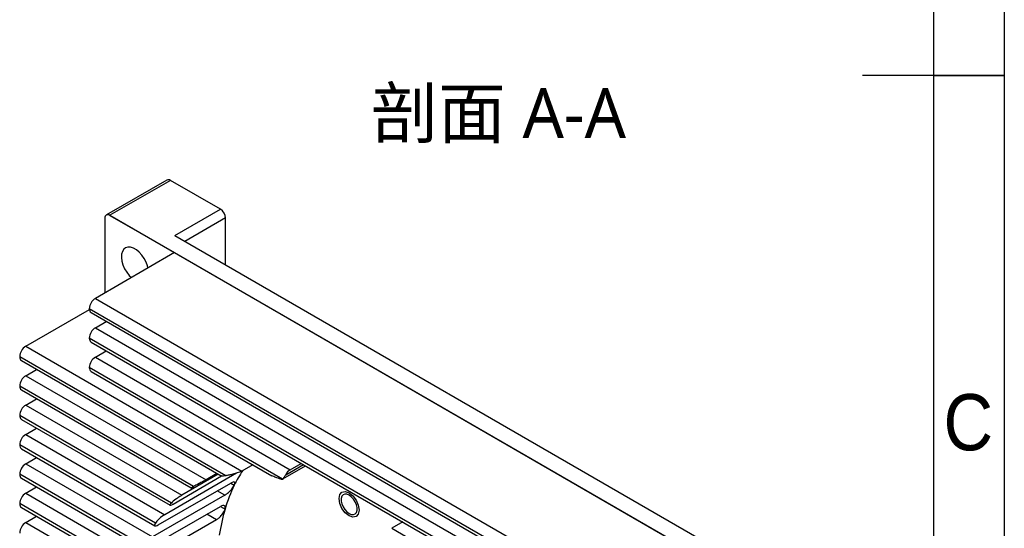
# Model space of a CAD drawing. Header units: millimetres. Extents: x 3 to 207, y 3 to 294.
# Tile 4 of 8: x 137 to 207, y 117 to 152. Entities that reach past the tile are written whole.
import ezdxf

# ---------------------------------------------------------------- set-up
doc = ezdxf.new("R2010")
doc.units = ezdxf.units.MM
doc.linetypes.add('PHANTOM', pattern=[12.7, 6.35, -1.27, 1.27, -1.27, 1.27, -1.27])
for name, color, linetype in [('几何体', 7, 'Continuous'), ('注释', 7, 'Continuous'), ('草图直线', 1, 'Continuous'), ('装饰螺纹线', 6, 'PHANTOM')]:
    doc.layers.add(name, color=color, linetype=linetype)
doc.styles.add('SLDTEXTSTYLE0', font='MSYH.TTC', dxfattribs={"bigfont": 'bigfont'})
doc.styles.add('SLDTEXTSTYLE2', font='GOTHIC.TTF', dxfattribs={"width": 0.913})

msp = doc.modelspace()

# ---------------------------------------------------------------- linework, layer by layer
at = {"layer": '几何体'}
for p, q in [((147.8806499, 141.1257028), (143.611001, 138.6608869)), ((148.1306296, 141.1009487), (143.8609807, 138.6361329)), ((151.666155, 139.0599333), (148.1306296, 141.1009487)), ((148.4488192, 137.2026049), (151.666155, 139.0599333)), ((143.4990802, 138.4271944), (143.4990802, 133.1614648)), ((143.6126905, 138.6645556), (143.6057123, 138.6601124)), ((143.8526336, 138.6313991), (148.4134723, 135.9984829)), ((143.8609807, 138.6361329), (194.0656399, 109.6536)), ((152.0197084, 138.4475609), (149.1559834, 136.7943677)), ((152.0197084, 135.1411744), (152.0197084, 138.4475609)), ((148.4488192, 137.2026049), (191.5824276, 112.3021028)), ((148.4134723, 135.9984829), (142.8273287, 132.7736709)), ((148.4134723, 135.9984829), (189.4964541, 112.2817824)), ((142.8273287, 132.7736709), (183.9103105, 109.0569704)), ((137.9129366, 129.3886481), (142.4060565, 131.982471)), ((183.4860464, 108.3221234), (142.4030647, 132.038824)), ((142.5273531, 131.7641171), (183.6103349, 108.0474166)), ((142.8273287, 130.6996572), (143.5992901, 131.1453011)), ((142.8273287, 130.6996572), (183.9103105, 106.9829567)), ((137.9129366, 129.3886481), (153.1689942, 120.5815135)), ((183.4860464, 106.2481098), (142.4030647, 129.9648103)), ((142.5273531, 129.6901034), (183.6103349, 105.9734029)), ((152.0349421, 120.2564185), (137.4886725, 128.6538012)), ((142.8273287, 128.6256436), (143.5992901, 129.0712874)), ((142.8273287, 128.6256436), (156.5923108, 120.6792886)), ((137.612961, 128.3790943), (151.7114199, 120.2402272)), ((137.9129366, 127.3146344), (138.684898, 127.7602783)), ((137.9129366, 127.3146344), (150.6431266, 119.9656522)), ((156.0411788, 120.017681), (142.4030647, 127.8907967)), ((142.5273531, 127.6160898), (155.290373, 120.2481552)), ((149.7616255, 119.4947626), (137.4886725, 126.5797875)), ((137.612961, 126.3050806), (149.5886118, 119.3916846)), ((137.9129366, 125.2406208), (138.684898, 125.6862646)), ((137.9129366, 125.2406208), (148.9420718, 118.8736366)), ((148.1930293, 118.3262802), (137.4886725, 124.5057739)), ((137.612961, 124.231067), (148.1043804, 118.1744995)), ((137.9129366, 123.1666071), (138.684898, 123.6122509)), ((137.9129366, 123.1666071), (147.7230994, 117.5033207)), ((147.0650014, 116.9034632), (137.4886725, 122.4317602)), ((137.612961, 122.1570533), (147.0349826, 116.717836)), ((137.9129366, 121.0925935), (138.684898, 121.5382373)), ((137.9129366, 121.0925935), (146.8532181, 115.9314788)), ((153.9409556, 121.0271573), (153.1689942, 120.5815135)), ((156.2661417, 120.3143792), (157.5172427, 121.0366244)), ((156.5923108, 120.6792886), (157.3642722, 121.1249324)), ((146.2665226, 115.2904015), (137.4886725, 120.3577465)), ((152.801258, 120.4348792), (147.7230994, 117.5033207)), ((151.5103763, 120.3562872), (148.9420718, 118.8736366)), ((151.4150879, 120.411296), (150.6431266, 119.9656522)), ((156.064473, 120.0288278), (157.6637299, 120.9520591)), ((137.612961, 120.0830397), (146.2851174, 115.0767103)), ((147.2736078, 116.7829577), (152.3859898, 119.734273)), ((148.3165633, 118.2548859), (151.7459885, 120.2346509)), ((152.4014844, 119.7252393), (152.639317, 119.5879414)), ((137.9129366, 119.0185798), (138.684898, 119.4642236)), ((137.9129366, 119.0185798), (146.266775, 114.1960115)), ((151.9656001, 118.8827941), (146.8532181, 115.9314788)), ((151.9656001, 118.8827941), (151.4383127, 119.1871907)), ((145.7411341, 113.5196882), (137.4886725, 118.2837329)), ((137.612961, 118.009026), (145.8019149, 113.2816435)), ((146.5434863, 115.1304342), (151.6558684, 118.0817495)), ((151.3791571, 117.1473269), (150.7081913, 117.5346672)), ((151.671459, 118.0726603), (151.9824324, 117.8931392)), ((137.9129366, 116.9445661), (138.684898, 117.3902099)), ((137.9129366, 116.9445661), (145.928726, 112.3171494)), ((151.3791571, 117.1473269), (146.266775, 114.1960115)), ((164.5310705, 116.9876278), (163.7591091, 116.541984)), ((163.7591091, 116.541984), (183.9103105, 104.908943))]:
    msp.add_line(p, q, dxfattribs=at)
at = {"layer": '几何体', "flags": 128}
for points in [[(146.5416952, 134.917929), (146.507192, 135.0572671), (146.4105034, 135.3236832), (146.2768702, 135.5825013), (146.112541, 135.8216193), (145.9251997, 136.0298563), (145.7236061, 136.1974754), (145.5171865, 136.3166389), (145.3155929, 136.3817748), (145.1282516, 136.3898375), (144.9639224, 136.3404499), (144.8302892, 136.2359215), (144.7336005, 136.0811397), (144.6783775, 135.883342), (144.6672021, 135.6517773), (144.7005971, 135.3972732), (144.7770008, 135.1317301), (144.8928408, 134.8675644), (145.0427005, 134.6171283), (145.2195726, 134.3921318), (145.3703299, 134.2417142)], [(160.7413954, 117.5810321), (160.9007674, 117.5154891), (161.047228, 117.508177), (161.1689119, 117.5596883), (161.2559609, 117.6658497), (161.3013229, 117.8180607), (161.3013229, 118.0039901), (161.2559609, 118.208575), (161.1689119, 118.4152411), (161.047228, 118.6072456), (160.9007674, 118.7690334), (160.7413954, 118.8874974), (160.5820234, 118.9530404), (160.4355627, 118.9603524), (160.3138789, 118.9088412), (160.2268298, 118.8026798), (160.1814678, 118.6504687), (160.1814678, 118.4645393), (160.2268298, 118.2599545), (160.3138789, 118.0532883), (160.4355627, 117.8612839), (160.5820234, 117.6994961), (160.7413954, 117.5810321)]]:
    msp.add_lwpolyline(points, dxfattribs=at)
at = {"layer": '几何体'}
for centre, radius, start, end in [((147.9841696, 140.8965081), 0.2514886, 54.382422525, 114.307119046), ((151.2521004, 138.4126305), 0.7684024, 2.605478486, 57.39452166), ((143.7141185, 138.4305721), 0.2526336, 54.456224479, 113.464493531), ((143.5493561, 139.1758985), 0.623263, 299.117106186, 299.999263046), ((143.3241943, 131.9969075), 0.9220829, 122.60547834, 177.394521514), ((142.6970658, 132.0063719), 0.2957868, 173.70115248, 234.986667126), ((143.3241943, 129.9228938), 0.9220829, 122.60547834, 177.394521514), ((138.4098022, 128.6118847), 0.9220829, 122.60547834, 177.394521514), ((142.6970658, 129.9323583), 0.2957868, 173.70115248, 234.986667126), ((137.7826737, 128.6213491), 0.2957868, 173.70115248, 234.986667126), ((143.3241943, 127.8488802), 0.9220829, 122.60547834, 177.394521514), ((138.4098022, 126.537871), 0.9220829, 122.60547834, 177.394521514), ((142.6970658, 127.8583446), 0.2957868, 173.701152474, 234.986667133), ((137.7826737, 126.5473355), 0.2957868, 173.70115248, 234.986667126), ((138.4098022, 124.4638574), 0.9220829, 122.60547834, 177.394521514), ((137.7826737, 124.4733218), 0.2957868, 173.70115248, 234.986667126), ((138.4098022, 122.3898437), 0.9220829, 122.60547834, 177.394521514), ((137.7826737, 122.3993082), 0.2957868, 173.701152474, 234.986667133), ((138.4098022, 120.31583), 0.9220829, 122.60547834, 177.394521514), ((137.7826737, 120.3252945), 0.2957868, 173.701152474, 234.986667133), ((160.6036286, 115.6772707), 8.8726324, 146.149218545, 153.847838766), ((157.0661685, 119.927512), 0.8886558, 122.22393619, 154.193085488), ((162.2314755, 114.8954371), 10.678441, 153.932021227, 163.696538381), ((138.4098022, 118.2418164), 0.9220829, 122.60547834, 177.394521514), ((137.7826737, 118.2512808), 0.2957868, 173.701152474, 234.986667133), ((164.812107, 114.1338454), 13.3691002, 163.668596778, 171.756202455), ((138.4098022, 116.1678027), 0.9220829, 122.60547834, 177.394521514)]:
    msp.add_arc(centre, radius, start, end, dxfattribs=at)
for points, knots in [([(143.8526336, 138.6313991), (143.7592532, 138.6853064), (143.6679417, 138.6937962), (143.537497, 138.6185551), (143.4990802, 138.5350263), (143.4990802, 138.4271944)], [0, 0, 0, 0, 0.5, 0.5, 1, 1, 1, 1]), ([(153.1689942, 120.5815135), (153.1262484, 120.5568369), (153.0729138, 120.5321793), (152.9630432, 120.4878438), (152.9060726, 120.4677798), (152.7413477, 120.4141249), (152.6366149, 120.3856368), (152.4419527, 120.3367966), (152.3504439, 120.3163007), (152.1827503, 120.2818238), (152.1055357, 120.2676365), (152.0349421, 120.2564185)], [0, 0, 0, 0, 0.125, 0.125, 0.25, 0.25, 0.5, 0.5, 0.75, 0.75, 1, 1, 1, 1]), ([(156.0411788, 120.017681), (156.0839414, 120.034252), (156.1223006, 120.070679), (156.1955379, 120.1758489), (156.2304959, 120.2443174), (156.2661417, 120.3143792)], [0, 0, 0, 0, 0.5, 0.5, 1, 1, 1, 1]), ([(150.6431266, 119.9656522), (150.5729788, 119.9251568), (150.4861292, 119.8776774), (150.3124838, 119.7849002), (150.2278031, 119.7405741), (149.992695, 119.6175866), (149.8609783, 119.5485984), (149.7616255, 119.4947626)], [0, 0, 0, 0, 0.25, 0.25, 0.5, 0.5, 1, 1, 1, 1]), ([(152.0349421, 120.2564185), (152.0212398, 120.2543025), (151.9059078, 120.2364918), (151.7697628, 120.2203848), (151.7261914, 120.2393081), (151.7141561, 120.2445351)], [0, 0, 0, 0, 0.0889084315, 0.7483399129, 1, 1, 1, 1]), ([(151.9656001, 118.8827941), (152.0309789, 118.9205365), (152.1006522, 118.9702058), (152.2382854, 119.0845212), (152.3062215, 119.1492397), (152.4898852, 119.3459391), (152.5867584, 119.4813796), (152.639317, 119.5879414)], [0, 0, 0, 0, 0.25, 0.25, 0.5, 0.5, 1, 1, 1, 1]), ([(152.639317, 119.5879414), (152.6923299, 119.6954242), (152.7013804, 119.7737714), (152.6366658, 119.8182746), (152.6028686, 119.8206532), (152.5092394, 119.7974115), (152.4512633, 119.7719546), (152.3859898, 119.734273)], [0, 0, 0, 0, 0.5, 0.5, 0.75, 0.75, 1, 1, 1, 1]), ([(155.9148352, 120.0171393), (155.7948093, 120.052738), (155.5556301, 120.1236767), (155.3802004, 120.209075), (155.2928055, 120.2516184)], [0, 0, 0, 0, 0.5018241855, 1, 1, 1, 1]), ([(148.9420718, 118.8736366), (148.8785187, 118.8369482), (148.8049836, 118.7910761), (148.6574665, 118.6936982), (148.5836158, 118.6423082), (148.3790929, 118.4924753), (148.2674519, 118.4000202), (148.1930293, 118.3262802)], [0, 0, 0, 0, 0.25, 0.25, 0.5, 0.5, 1, 1, 1, 1]), ([(149.7616255, 119.4947626), (149.7131582, 119.4684999), (149.6730427, 119.4462567), (149.613178, 119.4120551), (149.5928455, 119.399739), (149.5812167, 119.3908939), (149.589835, 119.3942912), (149.6476058, 119.4249107), (149.6986644, 119.4533309), (149.7659608, 119.4921803)], [0, 0, 0, 0, 0.25, 0.25, 0.5, 0.5, 0.75, 0.75, 1, 1, 1, 1]), ([(148.1930293, 118.3262802), (148.1194608, 118.2533865), (148.0817379, 118.1981993), (148.1063968, 118.1694963), (148.1286457, 118.169653), (148.202309, 118.1941633), (148.2546562, 118.2191477), (148.3165633, 118.2548859)], [0, 0, 0, 0, 0.5, 0.5, 0.75, 0.75, 1, 1, 1, 1]), ([(147.7230994, 117.5033207), (147.6028672, 117.433912), (147.4582387, 117.324227), (147.2778093, 117.1587423), (147.2233298, 117.1034001), (147.1304996, 116.997666), (147.0929903, 116.9483626), (147.0650014, 116.9034632)], [0, 0, 0, 0, 0.5, 0.5, 0.75, 0.75, 1, 1, 1, 1]), ([(151.3791571, 117.1473269), (151.4429633, 117.1841614), (151.5089029, 117.233331), (151.6373668, 117.3494364), (151.6995206, 117.4162283), (151.8646099, 117.6238374), (151.9470789, 117.7736644), (151.9824324, 117.8931392)], [0, 0, 0, 0, 0.25, 0.25, 0.5, 0.5, 1, 1, 1, 1]), ([(151.9824324, 117.8931392), (152.0179536, 118.0131804), (152.0071681, 118.1032216), (151.9189337, 118.1574982), (151.8785895, 118.161995), (151.7781975, 118.1424347), (151.7192324, 118.1183288), (151.6558684, 118.0817495)], [0, 0, 0, 0, 0.5, 0.5, 0.75, 0.75, 1, 1, 1, 1]), ([(147.0650014, 116.9034632), (147.0093865, 116.814247), (146.9948212, 116.7470162), (147.0483568, 116.7076198), (147.0780472, 116.7052445), (147.1620257, 116.7259297), (147.2145136, 116.7488433), (147.2736078, 116.7829577)], [0, 0, 0, 0, 0.5, 0.5, 0.75, 0.75, 1, 1, 1, 1])]:
    msp.add_open_spline(points, degree=3, knots=knots, dxfattribs=at)
msp.add_open_spline([(155.9148352, 120.0171393), (155.9612156, 120.0033783), (156.0024101, 120.0026576), (156.0411788, 120.017681)], degree=3, dxfattribs=at)
at = {"layer": '草图直线'}
for p, q in [((207, 294), (207, 3)), ((202, 289), (202, 8)), ((207.001, 148.5), (196.999, 148.5)), ((202, 148.5), (207, 148.5))]:
    msp.add_line(p, q, dxfattribs=at)
at = {"layer": '装饰螺纹线', "flags": 128}
msp.add_lwpolyline([(160.7413954, 117.4177239), (160.4707973, 117.6360923), (160.2413954, 117.945527), (160.0881139, 118.2989195), (160.0342886, 118.6424688), (160.0881139, 118.9238727), (160.2413954, 119.1002901), (160.4707973, 119.144863), (160.7413954, 119.0508055), (161.0119934, 118.8324371), (161.2413954, 118.5230024), (161.3946769, 118.16961), (161.4485022, 117.8260607), (161.3946769, 117.5446567), (161.2413954, 117.3682393), (161.0119934, 117.3236665), (160.7413954, 117.4177239)], dxfattribs=at)

# ---------------------------------------------------------------- texts
at = {"layer": '注释', "attachment_point": 2}
for s, insert, char_height, style in [('剖面 A-A', (171.2758309, 147.6019476), 3.5, 'SLDTEXTSTYLE0'), ('C', (204.4586589, 126.0136245), 3.96875, 'SLDTEXTSTYLE2')]:
    msp.add_mtext(s, dxfattribs=dict(at, insert=insert, char_height=char_height, style=style))

doc.saveas('drawing.dxf')
